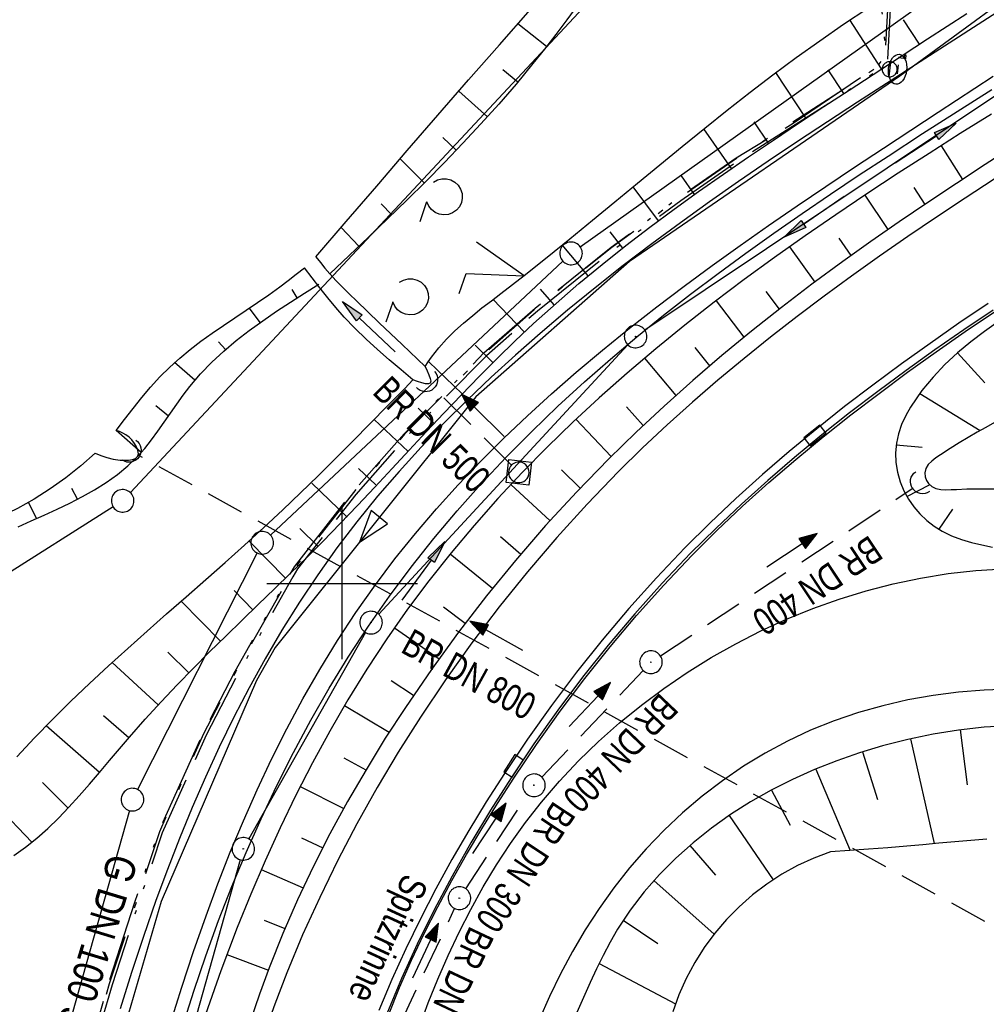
# Model space of a CAD drawing. Extents: x 510526 to 513920, y 467229 to 478797.
# Tile 149 of 256: x 510779 to 510843, y 472472 to 472537. Entities that reach past the tile are written whole.
import ezdxf
from ezdxf.enums import TextEntityAlignment as Align

# ---------------------------------------------------------------- set-up
doc = ezdxf.new("R2010")
doc.units = 0
doc.header["$LTSCALE"] = 10
doc.header["$MEASUREMENT"] = 0
for name, pattern in [('ACAD_ISO13W100', [37, 12, -3, 12, -3, 0.5, -3, 0.5, -3]), ('AUSGEZOGEN', [0]), ('LT00', [0]), ('LT08', [0.42, 0.2, -0.1, 0.02, -0.1]), ('STRICHLINIE2', [0.375, 0.25, -0.125])]:
    doc.linetypes.add(name, pattern=pattern)
doc.layers.get('0').update_dxf_attribs({"linetype": 'LT00'})
for name, color, linetype in [('-Halt-Pfeil', 4, 'LT00'), ('-Haltung', 182, 'STRICHLINIE2'), ('-Haltungsbeschriftung', 182, 'LT00'), ('ABWASSERLTG', 24, 'LT00'), ('ABWASSERLTG_FLIEßPF', 26, 'Continuous'), ('DFK_AB_L', 21, 'LT00'), ('DFK_AB_P', 7, 'LT00'), ('DFK_GZPKT', 250, 'LT00'), ('DFK_KATASTER', 250, 'LT00'), ('DFK_NUTZUNG', 250, 'LT00'), ('GASLTG', 250, 'ACAD_ISO13W100'), ('GASLTG_TEXT', 250, 'Continuous'), ('PFEIL', 140, 'AUSGEZOGEN'), ('RINNE_TEXT', 11, 'Continuous'), ('STROM_UNTER', 80, 'LT08'), ('V94_AFBR_BAB', 250, 'LT00'), ('V94_BOESCH', 250, 'LT00'), ('V94_BOSCHUNG', 250, 'LT00'), ('V94_GAS', 250, 'LT00'), ('V94_GRABEN', 250, 'LT00'), ('V94_H_BORD', 250, 'LT00'), ('V94_KA_MULD', 182, 'LT00'), ('V94_KA_PRUF', 182, 'LT00'), ('V94_RASTER', 250, 'LT00'), ('V94_RINNE', 182, 'LT00'), ('V94_SINKK', 182, 'LT00'), ('V94_UK_DURCH', 182, 'LT00'), ('V94_W_SCHIEB', 130, 'LT00'), ('V94_W_UNT_HY', 130, 'LT00')]:
    doc.layers.add(name, color=color, linetype=linetype)
doc.styles.add('Arial', font='ARIAL.TTF')
doc.styles.add('Haltungsbeschriftung', font='ARIAL.TTF', dxfattribs={"width": 0.75})
doc.styles.add('Versorgungsltg', font='ARIAL.TTF', dxfattribs={"width": 0.8, "height": 2})

# ---------------------------------------------------------------- blocks, each defined once
blk = doc.blocks.new('SYMB7010')
at = {"color": 0, "linetype": 'ByBlock'}
for points in [[(-0.031408, 0.499213), (-0.093728, 0.49134), (-0.15457, 0.475719), (-0.212975, 0.452595), (-0.268021, 0.422333), (-0.31884, 0.385411), (-0.36463, 0.342411), (-0.40467, 0.29401), (-0.438329, 0.240973), (-0.465074, 0.184136), (-0.484486, 0.124395), (-0.496256, 0.062692), (-0.5002, 0)], [(0.5002, 0), (0.496256, 0.062692), (0.484485, 0.124395), (0.465074, 0.184136), (0.438329, 0.240973), (0.40467, 0.29401), (0.36463, 0.342411), (0.31884, 0.385411), (0.268021, 0.422333), (0.212975, 0.452595), (0.15457, 0.475719), (0.093728, 0.49134), (0.031408, 0.499213), (-0.031408, 0.499213)], [(-0.5002, 0), (-0.496256, -0.062692), (-0.484486, -0.124395), (-0.465075, -0.184136), (-0.438329, -0.240973), (-0.404671, -0.29401), (-0.36463, -0.342411), (-0.31884, -0.385411), (-0.268021, -0.422333), (-0.212975, -0.452595), (-0.154571, -0.475719), (-0.093728, -0.49134), (-0.031408, -0.499213), (0.031408, -0.499213)], [(0.031408, -0.499213), (0.093728, -0.491341), (0.15457, -0.475719), (0.212975, -0.452595), (0.268021, -0.422333), (0.31884, -0.385411), (0.36463, -0.342411), (0.404671, -0.294011), (0.438329, -0.240974), (0.465075, -0.184136), (0.484486, -0.124395), (0.496256, -0.062692), (0.500201, 0)]]:
    blk.add_lwpolyline(points, dxfattribs=at)
blk = doc.blocks.new('SYMB0003')
at = {"color": 0, "linetype": 'ByBlock'}
for p, q in [((-0.015712, 0), (0.010166, 0.012015)), ((0, -0.021257), (-0.015712, 0)), ((0.010166, 0.012015), (0, -0.021257))]:
    blk.add_line(p, q, dxfattribs=at)
for points in [[(-0.031395, 0.499013), (-0.093691, 0.491144), (-0.154509, 0.475528), (-0.21289, 0.452414), (-0.267913, 0.422164), (-0.318712, 0.385257), (-0.364484, 0.342274), (-0.404509, 0.293893), (-0.438154, 0.240877), (-0.464888, 0.184062), (-0.484292, 0.124345), (-0.496058, 0.062667), (-0.5, 0)], [(0.5, 0), (0.496057, 0.062667), (0.484292, 0.124345), (0.464888, 0.184062), (0.438153, 0.240877), (0.404509, 0.293893), (0.364484, 0.342274), (0.318712, 0.385257), (0.267913, 0.422164), (0.21289, 0.452414), (0.154509, 0.475528), (0.093691, 0.491144), (0.031395, 0.499013), (-0.031395, 0.499013)], [(-0.5, 0), (-0.496058, -0.062667), (-0.484292, -0.124345), (-0.464888, -0.184062), (-0.438154, -0.240877), (-0.404509, -0.293893), (-0.364485, -0.342274), (-0.318712, -0.385257), (-0.267914, -0.422164), (-0.21289, -0.452414), (-0.154509, -0.475529), (-0.093691, -0.491144), (-0.031395, -0.499014), (0.031395, -0.499014)], [(0.031395, -0.499014), (0.093691, -0.491144), (0.154509, -0.475529), (0.21289, -0.452414), (0.267914, -0.422164), (0.318712, -0.385257), (0.364485, -0.342274), (0.404509, -0.293893), (0.438154, -0.240877), (0.464889, -0.184062), (0.484292, -0.124345), (0.496058, -0.062667), (0.5, 0)]]:
    blk.add_lwpolyline(points, dxfattribs=at)
blk = doc.blocks.new('SYMB1119')
at = {"color": 0, "linetype": 'ByBlock'}
blk.add_line((-0.5, 0), (0.5, 0), dxfattribs=at)
for points in [[(-0.031395, 0.499013, 0), (-0.093691, 0.491144, 0), (-0.154509, 0.475528, 0), (-0.21289, 0.452414, 0), (-0.267913, 0.422164, 0), (-0.318712, 0.385257, 0), (-0.364484, 0.342274, 0), (-0.404509, 0.293893, 0), (-0.438154, 0.240877, 0), (-0.464888, 0.184062, 0), (-0.484292, 0.124345, 0), (-0.496058, 0.062667, 0), (-0.5, 0, 0)], [(-0.5, 0, 0), (-0.496058, -0.062667, 0), (-0.484292, -0.124345, 0), (-0.464888, -0.184062, 0), (-0.438154, -0.240877, 0), (-0.404509, -0.293893, 0), (-0.364485, -0.342274, 0), (-0.318712, -0.385257, 0), (-0.267914, -0.422164, 0), (-0.21289, -0.452414, 0), (-0.154509, -0.475529, 0), (-0.093691, -0.491144, 0), (-0.031395, -0.499014, 0), (0.031395, -0.499014, 0)], [(0.5, 0, 0), (0.496057, 0.062667, 0), (0.484292, 0.124345, 0), (0.464888, 0.184062, 0), (0.438153, 0.240877, 0), (0.404509, 0.293893, 0), (0.364484, 0.342274, 0), (0.318712, 0.385257, 0), (0.267913, 0.422164, 0), (0.21289, 0.452414, 0), (0.154509, 0.475528, 0), (0.093691, 0.491144, 0), (0.031395, 0.499013, 0), (-0.031395, 0.499013, 0)], [(0.031395, -0.499014, 0), (0.093691, -0.491144, 0), (0.154509, -0.475529, 0), (0.21289, -0.452414, 0), (0.267914, -0.422164, 0), (0.318712, -0.385257, 0), (0.364485, -0.342274, 0), (0.404509, -0.293893, 0), (0.438154, -0.240877, 0), (0.464889, -0.184062, 0), (0.484292, -0.124345, 0), (0.496058, -0.062667, 0), (0.5, 0, 0)]]:
    blk.add_polyline3d(points, dxfattribs=at)
blk = doc.blocks.new('SYMB1121')
at = {"color": 0, "linetype": 'ByBlock'}
blk.add_line((-0.15, 0), (0.15, 0), dxfattribs=at)
for points in [[(-0.5, 0, 0), (-0.49, 0.06, 0), (-0.46, 0.115, 0), (-0.415, 0.165, 0), (-0.355, 0.21, 0), (-0.28, 0.25, 0), (-0.19, 0.275, 0), (-0.1, 0.295, 0), (0, 0.3, 0)], [(0, -0.3, 0), (-0.1, -0.295, 0), (-0.19, -0.275, 0), (-0.28, -0.25, 0), (-0.355, -0.21, 0), (-0.415, -0.165, 0), (-0.46, -0.115, 0), (-0.49, -0.06, 0), (-0.5, 0, 0)], [(0, 0.3, 0), (0.1, 0.295, 0), (0.19, 0.275, 0), (0.28, 0.25, 0), (0.355, 0.21, 0), (0.415, 0.165, 0), (0.46, 0.115, 0), (0.49, 0.06, 0), (0.5, 0, 0)], [(0.5, 0, 0), (0.49, -0.06, 0), (0.46, -0.115, 0), (0.415, -0.165, 0), (0.355, -0.21, 0), (0.28, -0.25, 0), (0.19, -0.275, 0), (0.1, -0.295, 0), (0, -0.3, 0)]]:
    blk.add_polyline3d(points, dxfattribs=at)
blk = doc.blocks.new('SYMB1564')
at = {"color": 0, "linetype": 'ByBlock'}
for p, q in [((0, 0.375), (-0.25, 0.375)), ((-0.05, 0), (0.05, 0)), ((0, 0), (0, 0.5))]:
    blk.add_line(p, q, dxfattribs=at)
blk.add_polyline3d([(0, 0.475, 0), (-0.2, 0.475, 0), (-0.255362, 0.364276, 0)], dxfattribs=at)
blk = doc.blocks.new('Pfreil3')
at = {"layer": 'PFEIL'}
blk.add_hatch(color=256, dxfattribs=at).paths.add_polyline_path([(-1.549, 0.273), (-1.549, -0.273), (0, 0)])
for p, q in [((-1.549, 0), (-4.831, 0)), ((-1.549, -0.273), (-1.549, 0.273)), ((-1.549, 0.273), (0, 0)), ((0, 0), (-1.549, -0.273))]:
    blk.add_line(p, q, dxfattribs=at)
blk = doc.blocks.new('SYMB0652')
at = {"color": 0, "linetype": 'ByBlock'}
blk.add_lwpolyline([(-0.15, -0.075), (0.15, -0.075), (0.15, 0.075), (-0.15, 0.075), (-0.15, -0.075)], dxfattribs=at)
blk = doc.blocks.new('SYMB1210')
at = {"color": 0, "linetype": 'ByBlock'}
blk.add_line((0.018815, -0.179014), (0.055623, -0.17119), dxfattribs=at)
for points in [[(-0.2, -0.2), (-0.2, 0.2), (0.2, 0.2), (0.2, -0.2), (-0.2, -0.2)], [(0.018815, 0.179014), (-0.018815, 0.179014), (-0.055623, 0.17119), (-0.09, 0.155885), (-0.120444, 0.133766), (-0.145623, 0.105801), (-0.164438, 0.073213), (-0.176067, 0.037424), (-0.18, 0)], [(0.18, 0), (0.176067, 0.037424), (0.164438, 0.073213), (0.145623, 0.105801), (0.120444, 0.133766), (0.09, 0.155885), (0.055623, 0.17119), (0.018815, 0.179014)], [(-0.18, 0), (-0.176067, -0.037424), (-0.164438, -0.073213), (-0.145623, -0.105801), (-0.120444, -0.133766), (-0.09, -0.155885), (-0.055623, -0.17119), (-0.018815, -0.179014), (0.018815, -0.179014)], [(0.055623, -0.17119), (0.09, -0.155885), (0.120444, -0.133766), (0.145623, -0.105801), (0.164438, -0.073213), (0.176067, -0.037424), (0.18, 0)]]:
    blk.add_lwpolyline(points, dxfattribs=at)
blk = doc.blocks.new('SYMB1107')
at = {"color": 0, "linetype": 'ByBlock'}
for points in [[(-0.2, 0), (-0.196157, 0.039018), (-0.184776, 0.076537), (-0.166294, 0.111114), (-0.141421, 0.141421), (-0.111114, 0.166294), (-0.076537, 0.184776), (-0.039018, 0.196157), (0, 0.2)], [(0, 0.2), (0.039018, 0.196157), (0.076537, 0.184776), (0.111114, 0.166294), (0.141421, 0.141421), (0.166294, 0.111114), (0.184776, 0.076537), (0.196157, 0.039018), (0.2, 0)]]:
    blk.add_lwpolyline(points, dxfattribs=at)
blk = doc.blocks.new('ABWASSER-FLIEßPF')
at = {"layer": 'ABWASSERLTG_FLIEßPF'}
for p, q in [((0, 0), (-0.2109, 0.0703)), ((-0.2109, 0.0703), (-0.2109, -0.0703)), ((-0.2109, -0.0703), (0, 0))]:
    blk.add_line(p, q, dxfattribs=at)
blk = doc.blocks.new('SYMB7201')
at = {"color": 0, "linetype": 'ByBlock'}
for p, q in [((0, 0.385), (-0.11, 0.015)), ((-0.255, -0.385), (-0.115, -0.385)), ((0.445, -0.385), (0.585, -0.385))]:
    blk.add_line(p, q, dxfattribs=at)
for points in [[(0.25, 0.015), (0.11, 0.015), (0, 0.385)], [(-0.393816, -0.383308), (-0.416239, -0.362945), (-0.432849, -0.337617), (-0.442589, -0.308936), (-0.444836, -0.27873), (-0.439449, -0.248923), (-0.426769, -0.221415), (-0.407606, -0.197958), (-0.38318, -0.180047), (-0.355047, -0.168823), (-0.325, -0.165), (-0.294953, -0.168823), (-0.26682, -0.180047), (-0.242394, -0.197959), (-0.223231, -0.221415), (-0.210551, -0.248923), (-0.205164, -0.27873), (-0.207411, -0.308936), (-0.21715, -0.337617), (-0.233761, -0.362945), (-0.256184, -0.383308)], [(0.306185, -0.383308), (0.283761, -0.362945), (0.267151, -0.337617), (0.257411, -0.308936), (0.255164, -0.27873), (0.260552, -0.248923), (0.273231, -0.221415), (0.292394, -0.197958), (0.31682, -0.180047), (0.344953, -0.168823), (0.375, -0.165), (0.405047, -0.168823), (0.43318, -0.180047), (0.457606, -0.197959), (0.476769, -0.221415), (0.489449, -0.248923), (0.494836, -0.27873), (0.492589, -0.308936), (0.48285, -0.337617), (0.466239, -0.362945), (0.443816, -0.383308)]]:
    blk.add_lwpolyline(points, dxfattribs=at)
blk = doc.blocks.new('SYMB0070')
at = {"color": 0, "linetype": 'ByBlock'}
for p, q in [((-0.5, 0), (0.2, 0)), ((0.5, 0), (0.2, 0.1)), ((0.2, 0.1), (0.2, 0)), ((0.468, 0), (0.21, 0.086)), ((0.21, 0.086), (0.21, -0.086)), ((0.21, -0.086), (0.468, 0)), ((0.22, -0.072), (0.437, 0)), ((0.23, -0.058), (0.405, 0)), ((0.24, -0.045), (0.374, 0)), ((0.342, 0), (0.25, 0.031)), ((0.25, 0.031), (0.25, -0.031)), ((0.25, -0.031), (0.342, 0)), ((0.26, -0.017), (0.31, 0)), ((0.27, -0.003), (0.279, 0))]:
    blk.add_line(p, q, dxfattribs=at)
for points in [[(0.2, 0), (0.2, -0.1), (0.5, 0)], [(0.437, 0), (0.22, 0.072), (0.22, -0.072)], [(0.405, 0), (0.23, 0.058), (0.23, -0.058)], [(0.374, 0), (0.24, 0.045), (0.24, -0.045)], [(0.31, 0), (0.26, 0.017), (0.26, -0.017)], [(0.279, 0), (0.27, 0.003), (0.27, -0.003)]]:
    blk.add_lwpolyline(points, dxfattribs=at)

msp = doc.modelspace()

# ---------------------------------------------------------------- linework, layer by layer
at = {"layer": '-Haltung'}
for p, q in [((510811.184, 472507.906), (510806.068, 472512.995)), ((510845.902, 472475.815), (510786.53, 472508.487)), ((510821.105, 472495.214), (510837.862, 472506.346)), ((510813.24, 472487.185), (510819.963, 472494.255)), ((510808.195, 472479.786), (510812.31, 472486.015)), ((510803.851, 472470.814), (510807.462, 472478.482))]:
    msp.add_line(p, q, dxfattribs=at)
at = {"layer": 'ABWASSERLTG', "flags": 128}
msp.add_lwpolyline([(511211.626, 472848.92), (511201.683, 472847.15), (511171.44, 472834.36), (511156.407, 472829.24), (511134.614, 472818.399), (511114.218, 472797.289), (511073.504, 472747.413), (511072.754, 472746.495), (511069.58, 472746.419), (511033.033, 472772.563), (511029.876, 472773.169), (511029.031, 472772.321), (510975.32, 472692.603), (510925.143, 472605.879), (510924.118, 472605.314), (510923.057, 472604.182), (510922.935, 472602.912), (510917.206, 472597.751), (510912.098, 472592.472), (510903.152, 472583.622), (510889.473, 472570.727), (510877.716, 472561.703), (510864.308, 472552.3), (510862.652, 472551.246), (510847.925, 472541.658), (510836.975, 472533.63), (510819.052, 472521.361), (510808.87, 472512.392), (510795.552, 472495.776), (510794.321, 472493.592), (510788.006, 472478.941), (510784.598, 472467.273), (510781.169, 472453.695), (510778.483, 472440.599), (510776.551, 472430.238), (510771.92, 472413.919), (510768.239, 472406.866), (510762.341, 472400.112), (510756.534, 472393.375), (510754.835, 472392.798), (510752.023, 472392.016), (510749.539, 472391.715), (510747.019, 472391.975), (510737.603, 472394.607), (510715.129, 472399.657), (510711.374, 472394.189), (510698.446, 472379.091)], dxfattribs=at)
at = {"layer": 'DFK_AB_L'}
for p, q in [((510845.467, 472533.763), (510820.084, 472516.797)), ((510818.951, 472515.829), (510802.43, 472497.97)), ((510801.551, 472496.767), (510793.819, 472483.083)), ((510793.247, 472481.708), (510785.164, 472453.032))]:
    msp.add_line(p, q, dxfattribs=at)
at = {"layer": 'DFK_KATASTER'}
for p, q in [((510833.13, 472556.54), (510785.962, 472506.038)), ((510815.792, 472522.324), (510841.459, 472540.556)), ((510814.633, 472521.377), (510795.248, 472503.222)), ((510784.816, 472505.09), (510745.254, 472480.1)), ((510794.362, 472502.041), (510786.438, 472486.359)), ((510785.897, 472484.968), (510777.314, 472454.482))]:
    msp.add_line(p, q, dxfattribs=at)
at = {"layer": 'GASLTG', "ltscale": 0.05, "flags": 128}
for points in [[(510619.905, 472637.888), (510623.351, 472638.298), (510631.923, 472639.33), (510637.864, 472639.671), (510643.988, 472639.749), (510649.505, 472639.769), (510655.968, 472640.089), (510661.863, 472640.469), (510667.919, 472640.891), (510680.923, 472642.146), (510685.59, 472641.209), (510691.735, 472640.05), (510691.735, 472640.05), (510697.614, 472638.927), (510703.573, 472637.777), (510709.2, 472633.441), (510713.019, 472630.31), (510716.918, 472627.098), (510722.284, 472622.722), (510726.36, 472619.387), (510731.566, 472615.13), (510735.407, 472612.004), (510740.862, 472607.585), (510744.694, 472604.488), (510750.217, 472600.012), (510759.136, 472592.735), (510763.514, 472589.128), (510768.577, 472585.141), (510770.703, 472583.727), (510831.857, 472543.391), (510836.336, 472538.073), (510836.158, 472534.439), (510832.461, 472531.939), (510826.265, 472528.016), (510822.465, 472525.375), (510818.002, 472522.113), (510812.955, 472518.063), (510809.581, 472515.107), (510804.29, 472509.769), (510800.906, 472505.919), (510797.048, 472500.978), (510796.744, 472500.458), (510793.123, 472494.082), (510790.995, 472489.969), (510788.075, 472483.489), (510786.494, 472478.816), (510784.755, 472473.417), (510782.982, 472467.345), (510781.267, 472461.307), (510779.919, 472455.728), (510778.689, 472449.898), (510777.608, 472443.975), (510776.628, 472438.239), (510775.566, 472432.099), (510774.277, 472425.861), (510772.791, 472420.459), (510771.643, 472417.148), (510768.575, 472409.157), (510762.933, 472402.45), (510758.03, 472398.821), (510753.212, 472395.372), (510752.361, 472394.8), (510745.826, 472396.7), (510740.69, 472398.18), (510738.799, 472398.763), (510735.856, 472399.691), (510717.834, 472374.281), (510717.59, 472374.022), (510713.993, 472374.667), (510707.701, 472375.827), (510705.583, 472374.305), (510701.614, 472371.497), (510701.094, 472371.047), (510700.872, 472370.864)], [(510700.237, 472372.885), (510700.509, 472373.2), (510700.639, 472373.171), (510700.875, 472373.138), (510702.561, 472372.645), (510704.217, 472373.636), (510705.755, 472374.773), (510705.847, 472374.832), (510707.63, 472375.972), (510715.808, 472374.787), (510717.711, 472374.368), (510735.79, 472399.856), (510739.596, 472398.796), (510752.378, 472395.082), (510757.883, 472399.023), (510762.761, 472402.634), (510768.357, 472409.286), (510771.408, 472417.234), (510772.552, 472420.533), (510774.033, 472425.92), (510775.32, 472432.146), (510776.381, 472438.282), (510777.362, 472444.019), (510778.444, 472449.946), (510779.675, 472455.784), (510781.026, 472461.371), (510782.742, 472467.414), (510784.516, 472473.49), (510786.257, 472478.895), (510787.842, 472483.581), (510790.77, 472490.078), (510792.903, 472494.201), (510796.527, 472500.583), (510796.841, 472501.119), (510800.713, 472506.078), (510804.107, 472509.939), (510809.409, 472515.289), (510812.794, 472518.254), (510817.85, 472522.312), (510822.32, 472525.579), (510826.122, 472528.222), (510829.915, 472530.516), (510832.321, 472532.146), (510835.215, 472534.104), (510835.614, 472534.422), (510836.05, 472534.991), (510835.895, 472537.379), (510835.777, 472538.039), (510835.607, 472538.678), (510833.524, 472541.609), (510831.309, 472543.769), (510770.294, 472583.642), (510762.473, 472589.891), (510758.978, 472592.542), (510750.059, 472599.818), (510744.537, 472604.294), (510740.705, 472607.391), (510735.25, 472611.81), (510731.408, 472614.936), (510726.201, 472619.193), (510722.125, 472622.529), (510716.76, 472626.904), (510704.131, 472637.306), (510697.685, 472638.542), (510691.806, 472639.846), (510684.651, 472641.033), (510680.85, 472641.743), (510658.421, 472639.955), (510632.862, 472639.16), (510625.018, 472638.414), (510623.419, 472637.951), (510621.076, 472636.601), (510619.438, 472636.266)]]:
    msp.add_lwpolyline(points, dxfattribs=at)
at = {"layer": 'STROM_UNTER', "ltscale": 2, "flags": 128}
msp.add_lwpolyline([(510616.712, 472637.191), (510617.681, 472637.353), (510618.408, 472637.51), (510623.374, 472638.102), (510631.94, 472639.134), (510637.87, 472639.474), (510649.509, 472639.571), (510655.979, 472639.891), (510661.876, 472640.272), (510680.913, 472641.946), (510685.552, 472641.015), (510697.576, 472638.733), (510703.488, 472637.592), (510712.891, 472630.157), (510731.439, 472614.977), (510744.568, 472604.335), (510759.009, 472592.583), (510768.459, 472584.982), (510770.592, 472583.563), (510831.723, 472543.242), (510836.156, 472538.019), (510835.962, 472534.551), (510833.835, 472533.114), (510826.154, 472528.185), (510822.348, 472525.541), (510817.88, 472522.275), (510812.826, 472518.218), (510809.443, 472515.255), (510804.144, 472509.908), (510800.751, 472506.049), (510796.882, 472501.093), (510792.946, 472494.18), (510790.815, 472490.059), (510787.888, 472483.565), (510784.564, 472473.478), (510781.073, 472461.36), (510779.723, 472455.775), (510778.493, 472449.939), (510776.43, 472438.276), (510775.369, 472432.139), (510774.082, 472425.91), (510772.6, 472420.52), (510771.455, 472417.219), (510768.4, 472409.263), (510762.795, 472402.599), (510752.327, 472395.02), (510738.858, 472398.957), (510735.777, 472399.928), (510735.777, 472399.928), (510717.518, 472374.24), (510714.029, 472374.867), (510707.653, 472376.042), (510700.963, 472371.201)], dxfattribs=at)
at = {"layer": 'V94_AFBR_BAB'}
for points in [[(510852.414, 472543.664), (510834.167, 472531.904), (510832.183, 472530.617), (510830.208, 472529.315), (510828.244, 472527.996), (510826.292, 472526.659), (510824.354, 472525.301), (510822.433, 472523.919), (510820.53, 472522.513), (510818.648, 472521.078), (510816.788, 472519.614), (510814.951, 472518.118), (510813.141, 472516.589), (510811.499, 472515.148), (510809.885, 472513.676), (510808.302, 472512.17), (510806.753, 472510.63), (510805.243, 472509.055), (510803.774, 472507.443), (510802.352, 472505.792), (510800.978, 472504.103), (510799.658, 472502.373), (510798.387, 472500.592), (510797.171, 472498.772), (510796.008, 472496.915), (510794.898, 472495.025), (510793.837, 472493.103), (510792.825, 472491.152), (510791.859, 472489.176), (510790.937, 472487.177), (510790.058, 472485.158), (510789.219, 472483.121), (510788.419, 472481.069), (510787.657, 472479.005), (510786.824, 472476.623), (510786.035, 472474.23), (510785.287, 472471.826)], [(510788.632, 472470.87), (510789.371, 472473.257), (510790.151, 472475.633), (510790.977, 472477.996), (510791.761, 472480.107), (510792.585, 472482.203), (510793.453, 472484.282), (510794.366, 472486.342), (510795.327, 472488.378), (510796.338, 472490.387), (510797.4, 472492.368), (510798.517, 472494.315), (510799.689, 472496.227), (510800.919, 472498.1), (510802.209, 472499.931), (510803.506, 472501.648), (510804.857, 472503.325), (510806.258, 472504.962), (510807.705, 472506.561), (510809.196, 472508.122), (510810.725, 472509.646), (510812.29, 472511.135), (510813.887, 472512.589), (510815.513, 472514.009), (510817.271, 472515.486), (510819.056, 472516.93), (510820.863, 472518.341), (510822.692, 472519.725), (510824.539, 472521.083), (510826.403, 472522.419), (510828.282, 472523.735), (510830.172, 472525.035), (510832.071, 472526.321), (510833.978, 472527.596), (510835.89, 472528.864), (510839.528, 472531.256), (510843.175, 472533.633)], [(510843.23, 472526.803), (510841.314, 472525.555), (510839.409, 472524.291), (510837.516, 472523.007), (510835.637, 472521.703), (510833.773, 472520.376), (510831.963, 472519.052), (510830.171, 472517.703), (510828.399, 472516.327), (510826.65, 472514.923), (510824.925, 472513.489), (510823.228, 472512.024), (510821.561, 472510.526), (510819.926, 472508.994), (510818.325, 472507.426), (510816.246, 472505.277), (510814.234, 472503.065), (510812.288, 472500.792), (510810.41, 472498.461), (510808.601, 472496.076), (510806.861, 472493.638), (510805.191, 472491.151), (510803.726, 472488.836), (510802.324, 472486.484), (510800.986, 472484.095), (510799.715, 472481.672), (510798.514, 472479.214), (510797.385, 472476.724), (510796.332, 472474.203), (510795.531, 472472.129), (510794.779, 472470.037)], [(510805.122, 472470.633), (510805.716, 472472.226), (510806.351, 472473.803), (510807.031, 472475.363), (510807.757, 472476.902), (510808.532, 472478.416), (510809.359, 472479.903), (510810.239, 472481.361), (510811.176, 472482.785), (510812.172, 472484.173), (510813.228, 472485.522), (510814.422, 472486.912), (510815.684, 472488.252), (510817.011, 472489.54), (510818.398, 472490.772), (510819.842, 472491.947), (510821.338, 472493.062), (510822.884, 472494.114), (510824.474, 472495.101), (510826.106, 472496.022), (510827.775, 472496.872), (510829.478, 472497.651), (510831.211, 472498.355), (510832.969, 472498.981), (510834.75, 472499.529), (510836.548, 472499.994), (510838.361, 472500.376), (510840.184, 472500.67), (510842.014, 472500.876), (510843.847, 472500.99)], [(510844.271, 472493.012), (510842.569, 472492.949), (510840.873, 472492.809), (510839.187, 472492.591), (510837.517, 472492.294), (510835.865, 472491.915), (510834.237, 472491.455), (510832.637, 472490.912), (510831.07, 472490.285), (510829.539, 472489.572), (510828.053, 472488.776), (510826.612, 472487.898), (510825.217, 472486.943), (510823.872, 472485.915), (510822.581, 472484.819), (510821.347, 472483.659), (510820.171, 472482.44), (510819.059, 472481.166), (510818.012, 472479.842), (510817.036, 472478.476), (510816.125, 472477.069), (510815.277, 472475.625), (510814.486, 472474.147), (510813.751, 472472.64), (510813.068, 472471.108)]]:
    msp.add_lwpolyline(points, dxfattribs=at)
at = {"layer": 'V94_BOESCH'}
for points in [[(510798.256, 472521.652), (510800.276, 472524.002), (510802.296, 472526.351), (510804.32, 472528.698), (510806.349, 472531.041), (510808.385, 472533.381), (510810.429, 472535.715), (510812.482, 472538.043)], [(510815.641, 472538.352), (510814.904, 472537.371), (510814.162, 472536.393), (510813.413, 472535.423), (510812.652, 472534.463), (510811.532, 472533.107), (510810.383, 472531.777), (510809.206, 472530.47), (510808.006, 472529.183), (510806.784, 472527.915), (510805.544, 472526.661), (510804.289, 472525.421), (510803.022, 472524.191), (510801.746, 472522.968), (510800.465, 472521.751), (510799.18, 472520.536)], [(510805.502, 472514.396), (510805.712, 472514.708), (510805.928, 472515.016), (510806.407, 472515.627), (510806.926, 472516.203), (510807.478, 472516.751), (510808.058, 472517.275), (510808.658, 472517.78), (510809.274, 472518.272), (510809.899, 472518.756), (510810.527, 472519.237), (510812.067, 472520.433), (510813.59, 472521.642), (510815.099, 472522.86), (510816.599, 472524.085), (510818.09, 472525.313), (510819.577, 472526.54), (510821.063, 472527.765), (510822.55, 472528.983), (510824.042, 472530.191), (510825.54, 472531.387), (510827.05, 472532.568), (510828.572, 472533.729), (510830.111, 472534.869), (510831.669, 472535.983), (510833.255, 472537.075), (510834.86, 472538.141)], [(510778.223, 472481.993), (510778.999, 472482.536), (510779.751, 472483.135), (510780.482, 472483.782), (510781.194, 472484.47), (510781.89, 472485.192), (510782.573, 472485.941), (510783.246, 472486.709), (510783.912, 472487.49), (510784.574, 472488.276), (510785.234, 472489.06), (510785.895, 472489.834), (510786.944, 472491.024), (510788.001, 472492.178), (510789.066, 472493.301), (510790.136, 472494.399), (510791.211, 472495.474), (510792.288, 472496.533), (510793.365, 472497.581), (510794.442, 472498.621), (510795.517, 472499.658), (510796.588, 472500.698), (510797.654, 472501.745), (510798.713, 472502.804), (510799.871, 472503.989), (510801.021, 472505.189), (510802.167, 472506.403), (510803.31, 472507.624), (510804.454, 472508.85), (510805.6, 472510.077), (510806.753, 472511.301), (510807.914, 472512.518), (510809.086, 472513.723), (510810.272, 472514.915), (510811.475, 472516.087), (510812.697, 472517.237), (510814.186, 472518.579), (510815.703, 472519.885), (510817.248, 472521.16), (510818.816, 472522.405), (510820.407, 472523.622), (510822.016, 472524.816), (510823.643, 472525.988), (510825.285, 472527.141), (510826.939, 472528.278), (510828.602, 472529.401), (510830.274, 472530.513), (510831.95, 472531.618), (510833.629, 472532.716), (510836.227, 472534.41), (510838.826, 472536.099), (510841.425, 472537.784)], [(510844.573, 472529.007), (510842.65, 472527.773), (510840.736, 472526.527), (510838.832, 472525.266), (510836.94, 472523.986), (510835.062, 472522.685), (510833.201, 472521.359), (510831.155, 472519.853), (510829.134, 472518.312), (510827.141, 472516.735), (510825.178, 472515.12), (510823.248, 472513.467), (510821.353, 472511.774), (510819.495, 472510.041), (510817.678, 472508.267), (510815.557, 472506.086), (510813.498, 472503.846), (510811.503, 472501.547), (510809.574, 472499.193), (510807.711, 472496.782), (510805.917, 472494.319), (510804.193, 472491.803), (510802.865, 472489.753), (510801.586, 472487.671), (510800.361, 472485.558), (510799.194, 472483.414), (510798.087, 472481.241), (510797.045, 472479.04), (510796.072, 472476.81), (510795.172, 472474.552), (510794.533, 472472.807), (510793.935, 472471.047)], [(510785.012, 472510.153), (510785.571, 472510.888), (510786.136, 472511.618), (510786.713, 472512.335), (510787.306, 472513.034), (510787.922, 472513.708), (510788.566, 472514.352), (510789.232, 472514.953), (510789.926, 472515.523), (510790.643, 472516.069), (510791.377, 472516.596), (510792.125, 472517.11), (510792.879, 472517.615), (510793.637, 472518.119), (510794.391, 472518.626), (510795.139, 472519.143), (510795.873, 472519.674), (510796.42, 472520.089), (510796.959, 472520.511), (510797.496, 472520.938)], [(510778.517, 472503.778), (510779.386, 472504.163), (510780.252, 472504.548), (510781.112, 472504.94), (510781.957, 472505.345), (510782.784, 472505.771), (510783.587, 472506.224), (510784.359, 472506.71), (510785.096, 472507.236), (510785.791, 472507.809), (510786.439, 472508.434), (510786.912, 472508.964), (510787.36, 472509.523), (510787.789, 472510.103), (510788.207, 472510.698), (510788.62, 472511.299), (510789.035, 472511.9), (510789.46, 472512.492), (510789.9, 472513.069), (510790.606, 472513.897), (510791.359, 472514.677), (510792.153, 472515.416), (510792.984, 472516.117), (510793.847, 472516.786), (510794.736, 472517.429), (510795.646, 472518.051), (510796.571, 472518.657), (510797.507, 472519.252), (510798.448, 472519.842)], [(510843.533, 472517.373), (510842.591, 472516.722), (510841.681, 472516.032), (510840.807, 472515.3), (510839.973, 472514.519), (510839.185, 472513.685), (510838.447, 472512.792), (510838.056, 472512.261), (510837.694, 472511.709), (510837.371, 472511.138), (510837.099, 472510.547), (510836.888, 472509.938), (510836.751, 472509.31), (510836.696, 472508.671), (510836.72, 472508.025), (510836.822, 472507.383), (510836.998, 472506.754), (510837.247, 472506.15), (510837.55, 472505.603), (510837.909, 472505.093), (510838.32, 472504.622), (510838.773, 472504.196), (510839.264, 472503.817), (510839.785, 472503.49), (510840.412, 472503.18), (510841.065, 472502.932), (510841.739, 472502.732), (510842.429, 472502.568), (510843.128, 472502.429)], [(510778.44, 472488.53), (510779.604, 472489.779), (510780.796, 472491.003), (510782.015, 472492.205), (510783.255, 472493.389), (510784.514, 472494.557), (510785.787, 472495.712), (510787.072, 472496.858), (510788.364, 472497.998), (510789.659, 472499.135), (510790.955, 472500.272), (510792.247, 472501.412), (510793.531, 472502.559), (510794.805, 472503.716), (510796.064, 472504.885), (510797.246, 472506.012), (510798.415, 472507.151), (510799.572, 472508.299), (510800.722, 472509.455), (510801.866, 472510.616), (510803.008, 472511.779), (510804.15, 472512.943), (510804.697, 472513.499)], [(510843.26, 472510.674), (510842.681, 472510.356), (510842.102, 472510.033), (510841.518, 472509.697), (510840.922, 472509.342), (510840.31, 472508.961), (510839.674, 472508.548), (510839.377, 472508.345), (510839.099, 472508.128), (510838.866, 472507.892), (510838.702, 472507.63), (510838.633, 472507.338), (510838.658, 472507.09), (510838.743, 472506.846), (510838.879, 472506.632), (510839.106, 472506.434), (510839.381, 472506.311), (510839.694, 472506.246), (510840.032, 472506.226), (510840.383, 472506.232), (510840.736, 472506.25), (510841.427, 472506.279), (510842.084, 472506.294), (510842.717, 472506.297), (510843.335, 472506.29)], [(510783.633, 472508.653), (510782.683, 472507.809), (510781.689, 472507.018), (510780.653, 472506.283), (510779.578, 472505.607), (510778.468, 472504.99), (510777.325, 472504.436), (510776.153, 472503.945), (510771.971, 472501.531), (510767.825, 472499.055), (510763.717, 472496.516), (510759.647, 472493.917), (510755.617, 472491.257), (510751.627, 472488.537), (510747.678, 472485.757), (510743.772, 472482.918)], [(510844.254, 472490.581), (510842.568, 472490.483), (510840.878, 472490.299), (510839.191, 472490.031), (510837.51, 472489.682), (510835.84, 472489.255), (510834.314, 472488.794), (510832.807, 472488.269), (510831.326, 472487.681), (510829.874, 472487.029), (510828.459, 472486.314), (510827.086, 472485.537), (510825.76, 472484.698), (510824.487, 472483.796), (510823.272, 472482.833), (510822.121, 472481.808), (510821.04, 472480.722), (510820.034, 472479.576), (510819.109, 472478.368), (510818.27, 472477.1), (510817.771, 472476.242), (510817.304, 472475.364), (510816.862, 472474.47), (510816.439, 472473.566), (510815.563, 472471.587)], [(510842.752, 472483.067), (510841.693, 472482.992), (510840.631, 472482.903), (510839.57, 472482.804), (510838.511, 472482.704), (510837.454, 472482.607), (510836.183, 472482.502), (510834.916, 472482.408), (510833.653, 472482.321), (510832.392, 472482.239), (510831.281, 472481.819), (510830.202, 472481.32), (510829.163, 472480.745), (510828.167, 472480.097), (510827.22, 472479.38), (510826.327, 472478.596), (510825.493, 472477.75), (510824.721, 472476.847), (510824.016, 472475.891), (510823.382, 472474.886), (510822.821, 472473.839), (510822.337, 472472.754), (510821.932, 472471.637)]]:
    msp.add_lwpolyline(points, dxfattribs=at)
at = {"layer": 'V94_BOSCHUNG'}
for p, q in [((510813.548, 472535.596), (510811.645, 472537.097)), ((510835.771, 472534.113), (510833.674, 472537.356)), ((510838.286, 472535.748), (510837.236, 472537.372)), ((510811.642, 472533.238), (510810.664, 472534.054)), ((510830.764, 472530.837), (510828.762, 472533.871)), ((510833.265, 472532.479), (510832.23, 472534.063)), ((510809.642, 472530.949), (510807.741, 472532.642)), ((510828.281, 472529.185), (510827.321, 472530.609)), ((510807.569, 472528.725), (510806.684, 472529.567)), ((510825.813, 472527.507), (510823.992, 472530.151)), ((510839.718, 472529.021), (510841.132, 472526.787)), ((510805.444, 472526.562), (510803.855, 472528.158)), ((510823.376, 472525.797), (510822.508, 472527.018)), ((510820.976, 472524.048), (510819.295, 472526.307)), ((510834.655, 472525.737), (510836.18, 472523.464)), ((510837.912, 472526.266), (510838.642, 472525.139)), ((510803.288, 472524.447), (510802.594, 472525.169)), ((510801.117, 472522.369), (510799.937, 472523.608)), ((510818.614, 472522.246), (510817.785, 472523.312)), ((510816.31, 472520.392), (510814.599, 472522.455)), ((510832.947, 472522.899), (510833.744, 472521.75)), ((510829.667, 472522.324), (510831.341, 472519.992)), ((510797.025, 472518.946), (510796.682, 472519.486)), ((510814.066, 472518.472), (510813.145, 472519.515)), ((510828.094, 472519.372), (510828.973, 472518.187)), ((510812.093, 472516.661), (510810.005, 472518.858)), ((510824.796, 472518.745), (510826.644, 472516.332)), ((510794.565, 472517.309), (510793.859, 472518.268)), ((510792.264, 472515.512), (510791.794, 472516.035)), ((510809.987, 472514.66), (510808.83, 472515.818)), ((510823.386, 472515.653), (510824.363, 472514.43)), ((510840.816, 472515.307), (510842.624, 472513.307)), ((510790.24, 472513.479), (510788.897, 472514.657)), ((510807.952, 472512.59), (510805.758, 472514.699)), ((510820.062, 472514.949), (510822.136, 472512.482)), ((510838.31, 472512.612), (510842.319, 472510.155)), ((510788.491, 472511.112), (510787.654, 472511.786)), ((510806.127, 472510.589), (510805.033, 472511.623)), ((510818.86, 472511.72), (510819.963, 472510.485)), ((510804.372, 472508.765), (510802.136, 472510.879)), ((510815.508, 472510.898), (510817.845, 472508.432)), ((510786.67, 472508.685), (510785.017, 472510.159)), ((510836.738, 472509.213), (510838.468, 472509.051)), ((510802.231, 472506.554), (510801.083, 472507.639)), ((510814.551, 472507.549), (510815.783, 472506.323)), ((510782.456, 472505.598), (510782.084, 472506.317)), ((510800.336, 472504.413), (510797.995, 472506.67)), ((510811.192, 472506.577), (510813.787, 472504.166)), ((510837.444, 472505.78), (510838.951, 472506.555)), ((510779.727, 472504.314), (510779.211, 472505.394)), ((510839.587, 472503.606), (510840.493, 472504.942)), ((510798.394, 472502.483), (510797.206, 472503.663)), ((510796.24, 472500.359), (510793.828, 472502.826)), ((510810.495, 472503.134), (510811.851, 472501.956)), ((510807.157, 472501.969), (510809.981, 472499.699)), ((510794.077, 472498.269), (510792.835, 472499.551)), ((510791.937, 472496.191), (510789.323, 472498.84)), ((510806.719, 472498.475), (510808.169, 472497.387)), ((510803.468, 472497.079), (510806.426, 472495.031)), ((510789.84, 472494.098), (510788.442, 472495.465)), ((510787.813, 472491.975), (510784.759, 472494.781)), ((510803.256, 472493.579), (510804.742, 472492.621)), ((510800.16, 472491.926), (510803.13, 472490.17)), ((510785.853, 472489.785), (510784.186, 472491.238)), ((510783.91, 472487.487), (510780.382, 472490.583)), ((510840.981, 472490.312), (510841.44, 472486.66)), ((510837.69, 472489.722), (510839.249, 472482.774)), ((510800.115, 472488.468), (510801.584, 472487.666)), ((510834.502, 472488.854), (510835.511, 472485.691)), ((510831.416, 472487.719), (510833.686, 472482.324)), ((510781.827, 472485.125), (510780.127, 472486.82)), ((510797.221, 472486.566), (510800.114, 472485.113)), ((510779.417, 472482.861), (510776.321, 472486.102)), ((510828.463, 472486.316), (510829.711, 472483.997)), ((510825.667, 472484.634), (510828.574, 472480.373)), ((510797.303, 472483.167), (510798.723, 472482.506)), ((510823.055, 472482.648), (510824.757, 472480.683)), ((510794.632, 472481.058), (510797.418, 472479.846)), ((510820.678, 472480.326), (510824.667, 472476.778)), ((510794.835, 472477.698), (510796.212, 472477.14)), ((510818.647, 472477.692), (510820.934, 472476.147)), ((510792.359, 472475.425), (510795.112, 472474.391)), ((510817.037, 472474.829), (510822.114, 472472.168))]:
    msp.add_line(p, q, dxfattribs=at)
at = {"layer": 'V94_GRABEN'}
for points in [[(510789.42, 472470.627), (510790.17, 472472.99), (510790.967, 472475.339), (510791.814, 472477.673), (510792.697, 472479.944), (510793.633, 472482.196), (510794.623, 472484.426), (510795.667, 472486.631), (510796.767, 472488.807), (510797.924, 472490.953), (510799.139, 472493.066), (510800.412, 472495.141), (510801.746, 472497.178), (510803.14, 472499.172), (510804.579, 472501.1), (510806.075, 472502.985), (510807.625, 472504.826), (510809.227, 472506.623), (510810.876, 472508.378), (510812.571, 472510.089), (510814.306, 472511.757), (510816.081, 472513.383), (510817.797, 472514.886), (510819.543, 472516.353), (510821.316, 472517.787), (510823.113, 472519.19), (510824.934, 472520.565), (510826.774, 472521.912), (510828.633, 472523.237), (510830.507, 472524.539), (510832.395, 472525.823), (510834.294, 472527.09), (510836.201, 472528.342), (510838.49, 472529.824), (510840.786, 472531.291), (510843.09, 472532.746)], [(510843.052, 472531.118), (510840.988, 472529.824), (510838.93, 472528.519), (510836.881, 472527.2), (510834.804, 472525.837), (510832.742, 472524.453), (510830.695, 472523.045), (510828.667, 472521.611), (510826.66, 472520.149), (510824.678, 472518.654), (510822.722, 472517.126), (510820.795, 472515.562), (510818.9, 472513.958), (510817.04, 472512.313), (510815.302, 472510.704), (510813.6, 472509.055), (510811.939, 472507.366), (510810.32, 472505.635), (510808.748, 472503.864), (510807.224, 472502.052), (510805.752, 472500.198), (510804.336, 472498.302), (510802.961, 472496.342), (510801.643, 472494.341), (510800.383, 472492.302), (510799.178, 472490.229), (510798.028, 472488.124), (510796.93, 472485.989), (510795.884, 472483.827), (510794.888, 472481.641), (510793.941, 472479.433), (510793.041, 472477.207), (510791.957, 472474.336), (510790.948, 472471.44)], [(510798.256, 472521.652), (510798.559, 472521.275), (510798.866, 472520.902), (510799.18, 472520.536), (510799.605, 472520.071), (510800.045, 472519.62), (510800.495, 472519.177), (510800.949, 472518.739), (510802.465, 472517.288), (510803.983, 472515.841), (510805.502, 472514.396)], [(510804.697, 472513.499), (510803.906, 472514.164), (510803.119, 472514.834), (510802.344, 472515.515), (510801.586, 472516.211), (510800.849, 472516.929), (510800.14, 472517.672), (510799.585, 472518.3), (510799.047, 472518.945), (510798.523, 472519.602), (510798.007, 472520.268), (510797.496, 472520.938)], [(510805.502, 472514.396), (510805.64, 472514.113), (510805.761, 472513.845), (510805.847, 472513.608), (510805.88, 472513.418), (510805.841, 472513.291), (510805.72, 472513.238), (510805.527, 472513.247), (510805.28, 472513.305), (510804.998, 472513.394), (510804.697, 472513.499)], [(510783.633, 472508.653), (510784.007, 472508.505), (510784.397, 472508.37), (510784.819, 472508.262), (510785.291, 472508.194), (510785.57, 472508.179), (510785.847, 472508.188), (510786.099, 472508.228), (510786.304, 472508.307), (510786.439, 472508.434), (510786.49, 472508.611), (510786.464, 472508.826), (510786.375, 472509.061), (510786.238, 472509.299), (510786.066, 472509.523), (510785.874, 472509.716), (510785.665, 472509.87), (510785.45, 472509.986), (510785.232, 472510.076), (510785.012, 472510.153)]]:
    msp.add_lwpolyline(points, dxfattribs=at)
at = {"layer": 'V94_H_BORD'}
msp.add_lwpolyline([(510803.073, 472471.405), (510803.813, 472473.234), (510804.607, 472475.041), (510805.449, 472476.826), (510806.339, 472478.59), (510807.272, 472480.333), (510808.245, 472482.055), (510809.256, 472483.757), (510810.301, 472485.44), (510811.377, 472487.102), (510812.897, 472489.345), (510814.47, 472491.549), (510816.099, 472493.71), (510817.784, 472495.824), (510819.526, 472497.89), (510821.326, 472499.903), (510823.185, 472501.861), (510824.85, 472503.516), (510826.557, 472505.128), (510828.303, 472506.699), (510830.084, 472508.231), (510831.898, 472509.727), (510833.742, 472511.187), (510835.611, 472512.615), (510837.502, 472514.011), (510839.402, 472515.37), (510841.319, 472516.703), (510843.252, 472518.013)], dxfattribs=at)
at = {"layer": 'V94_RASTER'}
for p, q in [((510800, 472495), (510800, 472505)), ((510805, 472500.001), (510795, 472500.001))]:
    msp.add_line(p, q, dxfattribs=at)
at = {"layer": 'V94_RINNE'}
for points in [[(510842.834, 472518.562), (510840.904, 472517.255), (510838.989, 472515.923), (510837.092, 472514.565), (510835.196, 472513.164), (510833.322, 472511.732), (510831.474, 472510.266), (510829.655, 472508.766), (510827.868, 472507.228), (510826.116, 472505.653), (510824.402, 472504.036), (510822.73, 472502.378), (510820.842, 472500.397), (510819.014, 472498.359), (510817.246, 472496.268), (510815.536, 472494.127), (510813.886, 472491.937), (510812.295, 472489.704), (510810.762, 472487.428), (510809.561, 472485.551), (510808.401, 472483.649), (510807.284, 472481.722), (510806.214, 472479.77), (510805.192, 472477.794), (510804.222, 472475.794), (510803.305, 472473.77), (510802.445, 472471.722)], [(510843.168, 472518.135), (510841.231, 472516.826), (510839.31, 472515.492), (510837.407, 472514.132), (510835.519, 472512.739), (510833.654, 472511.315), (510831.815, 472509.858), (510830.005, 472508.366), (510828.226, 472506.837), (510826.483, 472505.27), (510824.777, 472503.662), (510823.113, 472502.013), (510821.233, 472500.041), (510819.412, 472498.013), (510817.651, 472495.931), (510815.949, 472493.798), (510814.307, 472491.618), (510812.724, 472489.393), (510811.2, 472487.126), (510809.841, 472484.99), (510808.537, 472482.821), (510807.291, 472480.62), (510806.107, 472478.387), (510804.988, 472476.122), (510803.939, 472473.826), (510802.962, 472471.5)]]:
    msp.add_lwpolyline(points, dxfattribs=at)

# ---------------------------------------------------------------- block references
at = {"layer": '-Halt-Pfeil', "yscale": 4, "zscale": 4}
for p, xscale, rotation in [((510809.332, 472511.16), 3.999999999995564, 135.1546139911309), ((510829.839, 472502.224), 4.000000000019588, 33.59513399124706), ((510810.225, 472496.546), 3.999999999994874, 151.1764839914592), ((510816.429, 472491.992), 4.000000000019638, 46.44162399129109), ((510809.772, 472483.794), 4.00000000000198, 56.55689399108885), ((510805.54, 472475.696), 4.000000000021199, 64.77655399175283)]:
    msp.add_blockref('SYMB0070', p, dxfattribs=dict(at, xscale=xscale, rotation=rotation))
at = {"layer": 'ABWASSERLTG_FLIEßPF', "xscale": 9.999999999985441, "yscale": 9.99999999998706, "zscale": 10, "rotation": 231.2878269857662}
msp.add_blockref('ABWASSER-FLIEßPF', (510801.148, 472502.758), dxfattribs=at)
at = {"layer": 'DFK_AB_P', "xscale": 1.499999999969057, "yscale": 1.5, "zscale": 1.5, "rotation": 251.2881100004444}
for p in [(510819.46, 472516.38), (510801.92, 472497.42), (510793.45, 472482.43)]:
    msp.add_blockref('SYMB0003', p, dxfattribs=at)
at = {"layer": 'DFK_GZPKT', "xscale": 1.499999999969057, "yscale": 1.5, "zscale": 1.5, "rotation": 251.2881100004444}
for p in [(510815.18, 472521.89), (510785.45, 472505.49), (510794.7, 472502.71), (510786.1, 472485.69)]:
    msp.add_blockref('SYMB7010', p, dxfattribs=at)
at = {"layer": 'DFK_NUTZUNG', "xscale": 9.99999999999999, "yscale": 10, "zscale": 10, "rotation": 251.28826}
msp.add_blockref('SYMB7201', (510808.428, 472521.647), dxfattribs=at)
at = {"layer": 'PFEIL'}
for p, rotation in [((510840.717, 472530.515), 33.14085690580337), ((510829.305, 472522.962), 214.2642367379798), ((510800.016, 472518.69), 136.3670418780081), ((510806.815, 472502.807), 53.73292335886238)]:
    msp.add_blockref('Pfreil3', p, dxfattribs=dict(at, rotation=rotation))
at = {"layer": 'V94_GAS', "rotation": 263.3409039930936}
msp.add_blockref('SYMB1564', (510836.911, 472534.869), dxfattribs=at)
at = {"layer": 'V94_KA_MULD', "xscale": 3.799999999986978, "yscale": 3.799999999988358, "zscale": 3.8, "rotation": 263.3409047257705}
msp.add_blockref('SYMB1210', (510811.716, 472507.377), dxfattribs=at)
at = {"layer": 'V94_KA_PRUF', "xscale": 1.500000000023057, "yscale": 1.5, "zscale": 1.5, "rotation": 263.3409047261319}
for p in [(510820.48, 472494.799), (510812.723, 472486.641), (510807.782, 472479.16)]:
    msp.add_blockref('SYMB0003', p, dxfattribs=at)
at = {"layer": 'V94_SINKK', "yscale": 4.5, "zscale": 4.5}
for p, xscale, rotation in [((510831.355, 472509.828), 4.499999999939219, 38.41631517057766), ((510811.364, 472487.925), 4.500000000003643, 237.3788692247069)]:
    msp.add_blockref('SYMB0652', p, dxfattribs=dict(at, xscale=xscale, rotation=rotation))
at = {"layer": 'V94_UK_DURCH', "zscale": 4}
for p, xscale, yscale, rotation in [((510805.537, 472513.524), 3.999999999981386, 4.000000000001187, 221.5770324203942), ((510785.873, 472508.849), 4.000000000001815, 3.999999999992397, 236.1303513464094), ((510838.487, 472506.761), 4.000000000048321, 4.000000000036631, 124.5096310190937)]:
    msp.add_blockref('SYMB1107', p, dxfattribs=dict(at, xscale=xscale, yscale=yscale, rotation=rotation))
at = {"layer": 'V94_W_SCHIEB', "rotation": 263.3409039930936}
msp.add_blockref('SYMB1119', (510836.311, 472534.091), dxfattribs=at)
at = {"layer": 'V94_W_UNT_HY', "xscale": 1.999999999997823, "yscale": 1.999999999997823, "zscale": 2, "rotation": 263.3409039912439}
msp.add_blockref('SYMB1121', (510836.831, 472534.088), dxfattribs=at)

# ---------------------------------------------------------------- texts
at = {"layer": '-Haltungsbeschriftung', "style": 'Haltungsbeschriftung', "width": 0.75}
for s, rotation, p in [('BR DN 500', 315.15461, (510801.938, 472512.619)), ('BR DN 400', 213.59513, (510834.987, 472503.259)), ('BR DN 800', 331.17647, (510803.809, 472495.497)), ('BR DN 400', 226.44163, (510821.095, 472492.846)), ('BR DN 300', 236.5569, (510814.044, 472485.67)), ('BR DN 300', 244.77656, (510808.492, 472477.386))]:
    msp.add_text(s, height=1.8, rotation=rotation, dxfattribs=at).set_placement(p)
at = {"layer": 'GASLTG_TEXT', "style": 'Versorgungsltg', "width": 0.8}
msp.add_text('G DN 100 St PB 16', height=2, rotation=253.09062, dxfattribs=at).set_placement((510781.748, 472472.944), align=Align.CENTER)
at = {"layer": 'RINNE_TEXT', "style": 'Arial', "width": 0.8}
msp.add_text('Spitzrinne', height=1.8, rotation=245.22012, dxfattribs=at).set_placement((510804.12, 472480.881))

doc.saveas('drawing.dxf')
